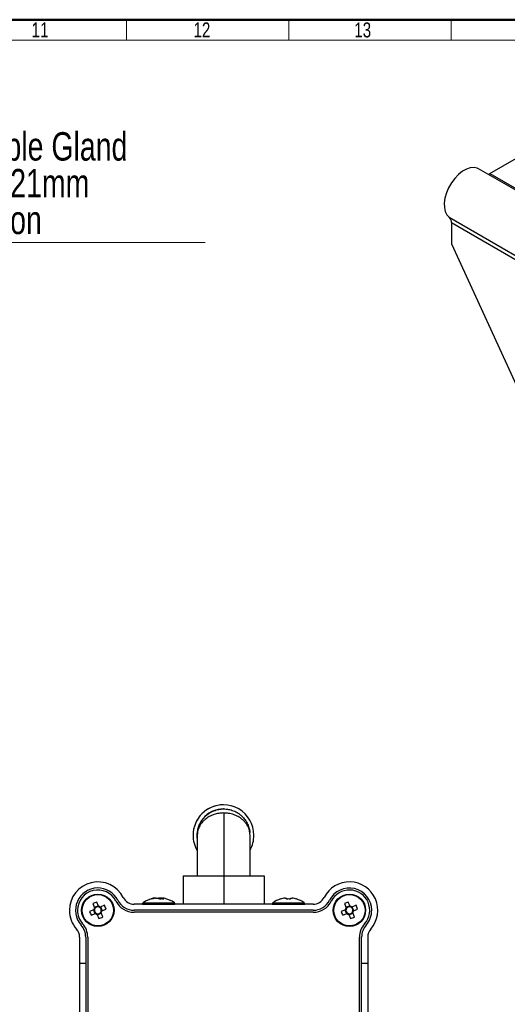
# Model space of a CAD drawing. Header units: millimetres. Extents: x 25 to 410, y 10 to 287.
# Tile 19 of 21: x 234 to 295, y 166 to 287. Entities that reach past the tile are written whole.
import ezdxf

# ---------------------------------------------------------------- set-up
doc = ezdxf.new("R2010")
doc.units = ezdxf.units.MM
doc.styles.add('SLDTEXTSTYLE0', font='TXT', dxfattribs={"width": 0.75})

# ---------------------------------------------------------------- blocks, each defined once
blk = doc.blocks.new('SW_NOTE_0_3')
at = {"color": 0, "linetype": 'Continuous', "lineweight": 0}
blk.add_line((29.57, 0), (0, 0), dxfattribs=at)
at = {"color": 0, "linetype": 'Continuous', "lineweight": 0, "char_height": 3.5, "attachment_point": 1, "style": 'SLDTEXTSTYLE0'}
for s, insert in [('Cable Gland', (0.47, 13.58)), ('11-21mm', (0.47, 9.05)), ('Nylon', (0.47, 4.52))]:
    blk.add_mtext(s, dxfattribs=dict(at, insert=insert))

msp = doc.modelspace()

# ---------------------------------------------------------------- linework, layer by layer
at = {"color": 7, "linetype": 'Continuous', "lineweight": 50}
msp.add_line((25.0788, 287.2148), (410.0788, 287.2148), dxfattribs=at)
at = {"color": 7, "linetype": 'Continuous', "lineweight": 18}
for p, q in [((247.61, 287.1823), (247.61, 284.6823)), ((287.61, 287.1823), (247.61, 287.1823)), ((270.11, 287.1823), (265.11, 287.1823)), ((267.61, 287.1823), (267.61, 284.6823)), ((287.61, 287.1823), (287.61, 284.6823)), ((247.61, 284.6823), (227.61, 284.6823)), ((287.61, 284.6823), (247.61, 284.6823)), ((287.61, 284.6823), (307.61, 284.6823))]:
    msp.add_line(p, q, dxfattribs=at)
at = {"color": 7, "linetype": 'Continuous', "lineweight": 25}
for p, q in [((292.3856, 268.2509), (307.9913, 277.2598)), ((382.902, 215.7804), (290.9781, 268.847)), ((292.3856, 268.2509), (384.3095, 215.1844)), ((287.3721, 262.8539), (311.1807, 249.1096)), ((287.6373, 262.1969), (287.6373, 259.5898)), ((287.6373, 262.1969), (311.1495, 248.6236)), ((287.6373, 259.5898), (296.3052, 240.6979)), ((259.5522, 190.4364), (259.5501, 190.4364)), ((259.5771, 189.9364), (259.5542, 189.9364)), ((259.5781, 189.4364), (259.5781, 181.6864)), ((262.8059, 186.9643), (262.8058, 187.0148)), ((255.8001, 186.6864), (255.8022, 186.6864)), ((256.3215, 186.6864), (256.3042, 186.6864)), ((256.3237, 186.3309), (256.3042, 186.6864)), ((256.3215, 186.6788), (256.3215, 181.6864)), ((262.8215, 181.6864), (262.8215, 186.6919)), ((254.5656, 181.6864), (254.5656, 178.1864)), ((254.5656, 181.6864), (254.5773, 181.6864)), ((254.5773, 181.6864), (254.5773, 178.1864)), ((254.5773, 181.6864), (259.5832, 181.6864)), ((259.5832, 181.6864), (259.5832, 178.1864)), ((259.5832, 181.6864), (264.5773, 181.6864)), ((264.5773, 181.6864), (264.5773, 178.1864)), ((244.1438, 177.9357), (243.9306, 178.4518)), ((251.1678, 178.947), (251.0721, 178.947)), ((251.1678, 178.947), (251.2688, 178.947)), ((251.2688, 178.947), (251.4992, 178.947)), ((251.8742, 178.947), (251.6438, 178.947)), ((251.6475, 178.8259), (251.6438, 178.947)), ((251.8742, 178.947), (251.8646, 178.8205)), ((251.8742, 178.947), (251.9751, 178.947)), ((251.9751, 178.947), (251.9712, 178.8205)), ((251.9751, 178.947), (252.0708, 178.947)), ((266.5792, 178.8205), (266.5746, 178.8297)), ((267.1376, 178.947), (267.314, 178.947)), ((267.314, 178.947), (267.314, 178.8205)), ((267.829, 178.8205), (267.829, 178.947)), ((267.829, 178.947), (268.0054, 178.947)), ((268.5684, 178.8297), (268.5637, 178.8205)), ((275.1438, 177.9357), (274.9306, 178.4518)), ((243.5721, 177.5087), (243.0561, 177.2955)), ((243.4546, 178.2551), (243.6678, 177.7391)), ((243.5187, 177.4866), (243.7154, 177.0106)), ((244.1217, 177.9891), (243.6457, 177.7925)), ((244.8902, 178.0533), (244.3742, 177.84)), ((244.6242, 177.3861), (244.4275, 177.8621)), ((244.5708, 177.3641), (245.0869, 177.5773)), ((270.6063, 178.1864), (248.5366, 178.1864)), ((270.6063, 177.4364), (248.5366, 177.4364)), ((249.5715, 178.2087), (249.5715, 178.1864)), ((253.5715, 178.1864), (253.5715, 178.2087)), ((265.5715, 178.2087), (265.5715, 178.1864)), ((269.5715, 178.1864), (269.5715, 178.2087)), ((274.5721, 177.5087), (274.0561, 177.2955)), ((274.4546, 178.2551), (274.6678, 177.7391)), ((274.5187, 177.4866), (274.7154, 177.0106)), ((275.1217, 177.9891), (274.6457, 177.7925)), ((275.8902, 178.0533), (275.3742, 177.84)), ((275.6242, 177.3861), (275.4275, 177.8621)), ((275.5708, 177.3641), (276.0869, 177.5773)), ((243.2527, 176.8195), (243.7688, 177.0327)), ((243.9992, 176.937), (244.2124, 176.421)), ((244.0212, 176.8836), (244.4972, 177.0803)), ((244.6884, 176.6176), (244.4751, 177.1337)), ((270.6063, 177.1864), (248.5366, 177.1864)), ((274.2527, 176.8195), (274.7688, 177.0327)), ((274.9992, 176.937), (275.2124, 176.421)), ((275.0212, 176.8836), (275.4972, 177.0803)), ((275.6884, 176.6176), (275.4751, 177.1337)), ((241.8215, 174.1292), (241.8215, 170.9364)), ((242.5715, 174.1292), (242.5715, 170.9364)), ((242.8215, 174.1292), (242.8215, 153.928)), ((276.3215, 153.928), (276.3215, 174.1292)), ((276.5715, 170.9364), (276.5715, 174.1292)), ((277.3215, 174.1292), (277.3215, 170.9364)), ((241.8215, 170.9364), (242.5715, 170.9364)), ((241.8215, 170.9364), (241.8215, 153.928)), ((242.5715, 170.9364), (242.5715, 153.928)), ((276.5715, 170.9364), (277.3215, 170.9364)), ((276.5715, 153.928), (276.5715, 170.9364)), ((277.3215, 170.9364), (277.3215, 153.928))]:
    msp.add_line(p, q, dxfattribs=at)
at = {"color": 8, "linetype": 'Continuous', "lineweight": 25}
for p, q in [((249.5715, 178.2087), (249.723, 178.2087)), ((249.6448, 178.3537), (249.7908, 178.3537)), ((249.723, 178.2087), (253.5715, 178.2087)), ((249.7908, 178.3537), (253.4982, 178.3537)), ((265.5715, 178.2087), (267.5715, 178.2087)), ((265.6448, 178.3537), (267.5715, 178.3537)), ((267.5715, 178.3537), (269.4982, 178.3537)), ((267.5715, 178.2087), (269.5715, 178.2087))]:
    msp.add_line(p, q, dxfattribs=at)
at = {"color": 7, "linetype": 'Continuous', "lineweight": 25, "flags": 128}
for points in [[(290.9781, 268.847), (290.8308, 268.9188), (290.4245, 269.0082), (289.9705, 268.9706), (289.4871, 268.8074), (288.9933, 268.5251), (288.5088, 268.1349), (288.053, 267.6524), (287.644, 267.0968), (287.2981, 266.4902), (287.029, 265.8568), (286.8475, 265.2217), (286.7607, 264.6102), (286.7722, 264.0468), (286.8814, 263.5538), (287.0841, 263.1508), (287.3721, 262.8539)], [(292.1775, 268.1546), (292.2397, 268.1783), (292.3856, 268.2509)], [(252.0046, 178.9247), (251.9397, 178.9366), (251.8742, 178.947)]]:
    msp.add_lwpolyline(points, dxfattribs=at)
at = {"color": 7, "linetype": 'Continuous', "lineweight": 25}
for centre, radius in [((244.0715, 177.4364), 2), ((244.0715, 177.4364), 1.9267), ((275.0715, 177.4364), 2), ((275.0715, 177.4364), 1.9267)]:
    msp.add_circle(centre, radius, dxfattribs=at)
for centre, radius, start, end in [((286.852, 262.262), 0.788, 355.260978, 48.693376), ((259.5501, 186.6864), 3.75, 90.000059, 180.000059), ((259.5522, 186.6864), 3.75, 359.999905, 180.000095), ((259.5542, 186.6864), 3.25, 90.000057, 180.000062), ((259.5501, 186.6864), 3.75, 179.999996, 210.573427), ((259.5522, 186.6864), 3.75, 179.999996, 210.512319), ((259.5521, 186.6864), 3.75, 330.670578, 0.000004), ((244.0715, 177.4364), 3.5, 26.743684, 180), ((275.0715, 177.4364), 3.5, 318.590378, 153.256316), ((244.0715, 177.4364), 2.75, 26.743684, 221.409622), ((244.0715, 177.4364), 2.5, 26.743684, 180), ((275.0715, 177.4364), 2.75, 0, 153.256316), ((275.0715, 177.4364), 2.5, 318.590378, 153.256316), ((246.4364, 171.7122), 7.1903, 110.395968, 114.500593), ((248.5366, 179.6864), 2.5, 206.743684, 270), ((248.5366, 179.6864), 2.25, 206.743684, 270), ((248.5366, 179.6864), 1.5, 206.743684, 270), ((251.5715, 175.7364), 3.25, 101.975431, 126.358368), ((251.4785, 176.1736), 2.803, 98.335499, 109.212833), ((250.6544, 178.3026), 0.5271, 79.249071, 100.750929), ((251.6751, 176.1736), 2.803, 98.335499, 109.212833), ((251.2579, 178.2975), 0.6928, 49.010244, 69.624377), ((251.8414, 178.3917), 0.5894, 109.592929, 117.25802), ((251.9504, 175.7634), 3.0664, 85.548654, 94.451346), ((251.7339, 178.2975), 0.6928, 49.010244, 69.624377), ((251.6675, 176.1896), 2.7867, 78.023212, 81.679091), ((251.5715, 175.7364), 3.25, 53.641632, 78.024569), ((267.5715, 175.7364), 3.25, 107.862581, 126.358368), ((267.5715, 175.7364), 3.2398, 97.696765, 107.835132), ((267.5715, 175.2407), 3.589, 85.885691, 94.114309), ((267.5715, 175.7364), 3.2398, 72.164868, 82.303235), ((267.5715, 175.7364), 3.25, 53.641632, 72.137419), ((270.6063, 179.6864), 1.5, 270, 333.256316), ((270.6063, 179.6864), 2.25, 270, 333.256316), ((270.6063, 179.6864), 2.5, 270, 333.256316), ((277.4364, 171.7122), 7.1903, 110.395968, 114.500593), ((244.0715, 177.4364), 3.5, 180, 221.409622), ((244.0715, 177.4364), 2.5, 180, 221.409622), ((249.7956, 179.8013), 7.1903, 200.395968, 204.500593), ((244.0715, 177.4364), 0.5046, 143.135211, 171.761351), ((244.0715, 177.4364), 0.4255, 165.207177, 239.689385), ((244.0715, 177.4364), 0.4255, 149.689385, 165.207177), ((244.0715, 177.4364), 0.4255, 75.207177, 149.689385), ((244.0715, 177.4364), 0.4255, 255.207177, 329.689385), ((244.0715, 177.4364), 0.5046, 53.135211, 81.761351), ((244.0715, 177.4364), 0.4255, 59.689385, 75.207177), ((244.0715, 177.4364), 0.4255, 345.207177, 59.689385), ((244.0715, 177.4364), 0.4255, 329.689385, 345.207177), ((244.0715, 177.4364), 0.5046, 323.135211, 351.761351), ((238.3473, 175.0714), 7.1903, 20.395968, 24.500593), ((249.7515, 178.2087), 0.18, 126.358368, 180), ((253.3915, 178.2087), 0.18, 0, 53.641632), ((265.7515, 178.2087), 0.18, 126.358368, 180), ((269.3915, 178.2087), 0.18, 0, 53.641632), ((280.7956, 179.8013), 7.1903, 200.395968, 204.500593), ((275.0715, 177.4364), 0.5046, 143.135211, 171.761351), ((275.0715, 177.4364), 0.4255, 165.207177, 239.689385), ((275.0715, 177.4364), 0.4255, 149.689385, 165.207177), ((275.0715, 177.4364), 0.4255, 75.207177, 149.689385), ((275.0715, 177.4364), 0.4255, 255.207177, 329.689385), ((275.0715, 177.4364), 0.5046, 53.135211, 81.761351), ((275.0715, 177.4364), 0.4255, 59.689385, 75.207177), ((275.0715, 177.4364), 0.4255, 345.207177, 59.689385), ((275.0715, 177.4364), 0.4255, 329.689385, 345.207177), ((275.0715, 177.4364), 0.5046, 323.135211, 351.761351), ((269.3473, 175.0714), 7.1903, 20.395968, 24.500593), ((275.0715, 177.4364), 2.75, 318.590378, 0), ((244.0715, 177.4364), 0.5046, 233.135211, 261.761351), ((244.0715, 177.4364), 0.4255, 239.689385, 255.207177), ((241.7065, 183.1605), 7.1903, 290.395968, 294.500593), ((275.0715, 177.4364), 0.5046, 233.135211, 261.761351), ((275.0715, 177.4364), 0.4255, 239.689385, 255.207177), ((272.7065, 183.1605), 7.1903, 290.395968, 294.500593), ((240.3215, 174.1292), 1.5, 0, 41.409622), ((240.3215, 174.1292), 2.25, 0, 41.409622), ((240.3215, 174.1292), 2.5, 0, 41.409622), ((278.8215, 174.1292), 2.5, 138.590378, 180), ((278.8215, 174.1292), 2.25, 138.590378, 180), ((278.8215, 174.1292), 1.5, 138.590378, 180)]:
    msp.add_arc(centre, radius, start, end, dxfattribs=at)
for points, knots in [([(256.3215, 186.6864), (256.3263, 186.8184), (256.3353, 187.0647), (256.3981, 187.4046), (256.4771, 187.6869), (256.5918, 187.9946), (256.7581, 188.3286), (256.9982, 188.6812), (257.3225, 189.0483), (257.7604, 189.4087), (258.339, 189.7144), (258.9513, 189.8961), (259.577, 189.956), (260.2025, 189.8961), (260.814, 189.7145), (261.2861, 189.4646), (261.634, 189.2089), (261.8551, 189.0086), (262.0382, 188.8112), (262.1907, 188.6204), (262.3343, 188.4093), (262.4658, 188.1778), (262.5892, 187.912), (262.7016, 187.5863), (262.7806, 187.2794), (262.7923, 187.0762), (262.7959, 187.0133)], [0, 0, 0, 0, 0.04544469, 0.08475292, 0.11792545, 0.14496473, 0.19505878, 0.24058839, 0.28162824, 0.34748501, 0.408272, 0.46495922, 0.51873902, 0.57249843, 0.62917868, 0.68997265, 0.72226978, 0.75594106, 0.78001774, 0.80570947, 0.83303562, 0.86201231, 0.89265302, 0.93004127, 0.97835257, 1, 1, 1, 1]), ([(259.5781, 189.4364), (259.3732, 189.4262), (258.9525, 189.4053), (258.3402, 189.2433), (257.8672, 189.035), (257.5183, 188.8202), (257.2966, 188.6515), (257.1127, 188.484), (256.9595, 188.3221), (256.8151, 188.1432), (256.6826, 187.9474), (256.5586, 187.7232), (256.4433, 187.4462), (256.3443, 187.0953), (256.3296, 186.8316), (256.3215, 186.6864)], [0, 0, 0, 0, 0.103624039, 0.212870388, 0.330037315, 0.392279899, 0.457168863, 0.503572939, 0.55308977, 0.605756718, 0.661604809, 0.720660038, 0.792720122, 0.885832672, 1, 1, 1, 1]), ([(262.8215, 186.6864), (262.8171, 186.7978), (262.8091, 187.0057), (262.7475, 187.2923), (262.6696, 187.5318), (262.5561, 187.7931), (262.3909, 188.0747), (262.1522, 188.3736), (261.8293, 188.6855), (261.3927, 188.9884), (260.8152, 189.2433), (260.2036, 189.4053), (259.7829, 189.4262), (259.5781, 189.4364)], [0, 0, 0, 0, 0.08760495, 0.16338102, 0.22732965, 0.27945559, 0.37602324, 0.46379291, 0.54290852, 0.66987588, 0.78706188, 0.89633678, 1, 1, 1, 1]), ([(243.6601, 177.545), (243.6579, 177.5441), (243.6309, 177.533), (243.6017, 177.5209), (243.5753, 177.51), (243.5721, 177.5087)], [0, 0, 0, 0, 0.069981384, 0.886622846, 1, 1, 1, 1]), ([(243.6678, 177.7391), (243.6691, 177.7359), (243.68, 177.7095), (243.6921, 177.6803), (243.7032, 177.6533), (243.7041, 177.6511)], [0, 0, 0, 0, 0.11337715, 0.93001862, 1, 1, 1, 1]), ([(244.1801, 177.8478), (244.1792, 177.8499), (244.168, 177.877), (244.156, 177.9061), (244.1451, 177.9325), (244.1438, 177.9357)], [0, 0, 0, 0, 0.06998138, 0.88662285, 1, 1, 1, 1]), ([(244.3742, 177.84), (244.3709, 177.8387), (244.3445, 177.8278), (244.3154, 177.8158), (244.2883, 177.8046), (244.2862, 177.8037)], [0, 0, 0, 0, 0.11337715, 0.93001862, 1, 1, 1, 1]), ([(244.4751, 177.1337), (244.4738, 177.1369), (244.4629, 177.1633), (244.4509, 177.1924), (244.4397, 177.2195), (244.4388, 177.2216)], [0, 0, 0, 0, 0.11337715, 0.93001862, 1, 1, 1, 1]), ([(244.4829, 177.3277), (244.485, 177.3286), (244.512, 177.3398), (244.5412, 177.3518), (244.5676, 177.3627), (244.5708, 177.3641)], [0, 0, 0, 0, 0.069981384, 0.886622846, 1, 1, 1, 1]), ([(274.6601, 177.545), (274.6579, 177.5441), (274.6309, 177.533), (274.6017, 177.5209), (274.5753, 177.51), (274.5721, 177.5087)], [0, 0, 0, 0, 0.069981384, 0.886622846, 1, 1, 1, 1]), ([(274.6678, 177.7391), (274.6691, 177.7359), (274.68, 177.7095), (274.6921, 177.6803), (274.7032, 177.6533), (274.7041, 177.6511)], [0, 0, 0, 0, 0.11337715, 0.93001862, 1, 1, 1, 1]), ([(275.1801, 177.8478), (275.1792, 177.8499), (275.168, 177.877), (275.156, 177.9061), (275.1451, 177.9325), (275.1438, 177.9357)], [0, 0, 0, 0, 0.06998138, 0.88662285, 1, 1, 1, 1]), ([(275.3742, 177.84), (275.3709, 177.8387), (275.3445, 177.8278), (275.3154, 177.8158), (275.2883, 177.8046), (275.2862, 177.8037)], [0, 0, 0, 0, 0.11337715, 0.93001862, 1, 1, 1, 1]), ([(275.4751, 177.1337), (275.4738, 177.1369), (275.4629, 177.1633), (275.4509, 177.1924), (275.4397, 177.2195), (275.4388, 177.2216)], [0, 0, 0, 0, 0.11337715, 0.93001862, 1, 1, 1, 1]), ([(275.4829, 177.3277), (275.485, 177.3286), (275.512, 177.3398), (275.5412, 177.3518), (275.5676, 177.3627), (275.5708, 177.3641)], [0, 0, 0, 0, 0.069981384, 0.886622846, 1, 1, 1, 1]), ([(243.7688, 177.0327), (243.772, 177.034), (243.7984, 177.0449), (243.8275, 177.057), (243.8546, 177.0682), (243.8567, 177.069)], [0, 0, 0, 0, 0.11337715, 0.93001862, 1, 1, 1, 1]), ([(243.9628, 177.025), (243.9637, 177.0228), (243.9749, 176.9958), (243.9869, 176.9666), (243.9978, 176.9402), (243.9992, 176.937)], [0, 0, 0, 0, 0.06998138, 0.88662285, 1, 1, 1, 1]), ([(274.7688, 177.0327), (274.772, 177.034), (274.7984, 177.0449), (274.8275, 177.057), (274.8546, 177.0682), (274.8567, 177.069)], [0, 0, 0, 0, 0.11337715, 0.93001862, 1, 1, 1, 1]), ([(274.9628, 177.025), (274.9637, 177.0228), (274.9749, 176.9958), (274.9869, 176.9666), (274.9978, 176.9402), (274.9992, 176.937)], [0, 0, 0, 0, 0.06998138, 0.88662285, 1, 1, 1, 1])]:
    msp.add_open_spline(points, degree=3, knots=knots, dxfattribs=at)

# ---------------------------------------------------------------- block references
at = {"color": 7, "linetype": 'Continuous', "lineweight": 0}
msp.add_blockref('SW_NOTE_0_3', (227.7285, 259.7673), dxfattribs=at)

# ---------------------------------------------------------------- texts
at = {"color": 7, "linetype": 'Continuous', "lineweight": 0, "char_height": 1.85208, "attachment_point": 1, "style": 'SLDTEXTSTYLE0'}
for s, insert in [('11', (235.917, 286.8809)), ('12', (255.8623, 286.8809)), ('13', (275.6815, 286.8809))]:
    msp.add_mtext(s, dxfattribs=dict(at, insert=insert))

doc.saveas('drawing.dxf')
